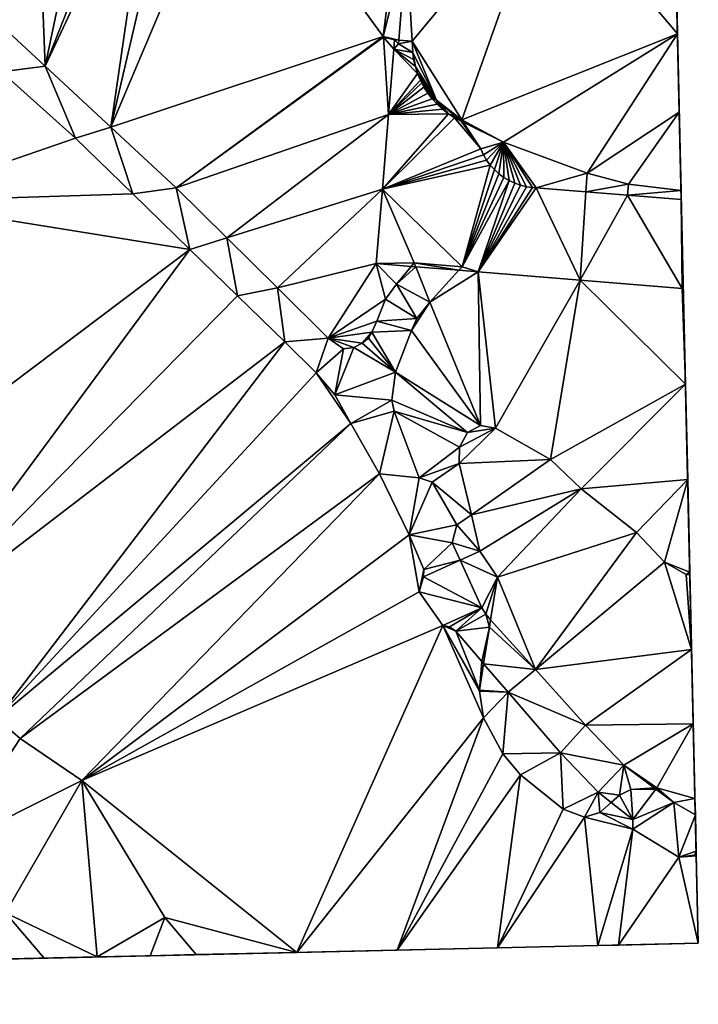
# Model space of a CAD drawing. Header units: inches. Extents: x 572956 to 573089, y 7035613 to 7035744.
# Tile 9 of 13: x 573056 to 573089, y 7035613 to 7035661. Entities that reach past the tile are written whole.
import ezdxf

# ---------------------------------------------------------------- set-up
doc = ezdxf.new("R2010")
doc.units = ezdxf.units.IN
doc.header["$MEASUREMENT"] = 0
doc.layers.add('Terreng_ortofoto', color=10, linetype='Continuous')

msp = doc.modelspace()

# ---------------------------------------------------------------- linework, layer by layer
at = {"layer": 'Terreng_ortofoto'}
for points in [[(573088.02, 7035671.673, 37.829), (573089.298, 7035615.813, 37.929), (573087.721, 7035684.742, 38)], [(573088.371, 7035656.329, 38), (573089.298, 7035615.813, 37.929), (573088.02, 7035671.673, 37.829)], [(573088.371, 7035656.329, 38), (573088.02, 7035671.673, 37.829), (573088.196, 7035663.975, 38)], [(573060.643, 7035655.603, 37.56), (573073.932, 7035660.022, 38), (573066.71, 7035669.93, 37.83)], [(573060.643, 7035655.603, 37.56), (573066.71, 7035669.93, 37.83), (573063.98, 7035669.91, 37.8)], [(573060.643, 7035655.603, 37.56), (573063.98, 7035669.91, 37.8), (573062.72, 7035669.8, 37.77)], [(573073.932, 7035660.022, 38), (573074.581, 7035665.166, 38), (573066.71, 7035669.93, 37.83)], [(573057.447, 7035658.567, 37.57), (573060.643, 7035655.603, 37.56), (573062.72, 7035669.8, 37.77)], [(573057.447, 7035658.567, 37.57), (573062.72, 7035669.8, 37.77), (573061.81, 7035669.65, 37.77)], [(573057.447, 7035658.567, 37.57), (573061.81, 7035669.65, 37.77), (573059.59, 7035668.82, 37.77)], [(573057.447, 7035658.567, 37.57), (573059.59, 7035668.82, 37.77), (573057.085, 7035667.72, 37.755)], [(573054.25, 7035661.53, 37.58), (573057.447, 7035658.567, 37.57), (573057.085, 7035667.72, 37.755)], [(573075.34, 7035659.786, 37.93), (573081.92, 7035667.692, 38), (573075.065, 7035664.54, 37.99)], [(573075.34, 7035659.786, 37.93), (573077.769, 7035655.953, 38), (573081.92, 7035667.692, 38)], [(573077.769, 7035655.953, 38), (573088.283, 7035660.152, 38), (573081.92, 7035667.692, 38)], [(573088.283, 7035660.152, 38), (573088.196, 7035663.975, 38), (573081.92, 7035667.692, 38)], [(573073.932, 7035660.022, 38), (573075.065, 7035664.54, 37.99), (573074.581, 7035665.166, 38)], [(573073.932, 7035660.022, 38), (573074.686, 7035659.839, 37.93), (573075.065, 7035664.54, 37.99)], [(573075.34, 7035659.786, 37.93), (573075.065, 7035664.54, 37.99), (573074.686, 7035659.839, 37.93)], [(573088.283, 7035660.152, 38), (573088.371, 7035656.329, 38), (573088.196, 7035663.975, 38)], [(573054.25, 7035661.53, 37.58), (573055.325, 7035658.3, 37.595), (573057.447, 7035658.567, 37.57)], [(573060.643, 7035655.603, 37.56), (573063.84, 7035652.64, 37.55), (573073.932, 7035660.022, 38)], [(573063.84, 7035652.64, 37.55), (573073.943, 7035659.987, 38), (573073.932, 7035660.022, 38)], [(573063.84, 7035652.64, 37.55), (573074.189, 7035656.219, 37.93), (573073.943, 7035659.987, 38)], [(573073.932, 7035660.022, 38), (573073.943, 7035659.987, 38), (573074.487, 7035659.856, 37.93)], [(573073.932, 7035660.022, 38), (573074.487, 7035659.856, 37.93), (573074.686, 7035659.839, 37.93)], [(573073.943, 7035659.987, 38), (573074.189, 7035656.219, 37.93), (573074.45, 7035659.402, 38)], [(573073.943, 7035659.987, 38), (573074.45, 7035659.402, 38), (573074.487, 7035659.856, 37.93)], [(573074.487, 7035659.856, 37.93), (573074.45, 7035659.402, 38), (573074.672, 7035659.66, 37.93)], [(573074.487, 7035659.856, 37.93), (573074.672, 7035659.66, 37.93), (573074.686, 7035659.839, 37.93)], [(573075.34, 7035659.786, 37.93), (573074.686, 7035659.839, 37.93), (573074.672, 7035659.66, 37.93)], [(573075.34, 7035659.786, 37.93), (573074.672, 7035659.66, 37.93), (573075.369, 7035659.249, 37.93)], [(573075.34, 7035659.786, 37.93), (573075.369, 7035659.249, 37.93), (573076.53, 7035656.922, 38)], [(573075.34, 7035659.786, 37.93), (573076.53, 7035656.922, 38), (573077.769, 7035655.953, 38)], [(573079.8, 7035654.862, 38), (573088.283, 7035660.152, 38), (573077.769, 7035655.953, 38)], [(573079.8, 7035654.862, 38), (573083.87, 7035653.352, 38), (573088.283, 7035660.152, 38)], [(573088.283, 7035660.152, 38), (573083.87, 7035653.352, 38), (573088.371, 7035656.329, 38)], [(573074.189, 7035656.219, 37.93), (573075.608, 7035658.21, 37.93), (573074.45, 7035659.402, 38)], [(573075.369, 7035659.249, 37.93), (573074.672, 7035659.66, 37.93), (573074.45, 7035659.402, 38)], [(573075.503, 7035658.553, 37.93), (573074.45, 7035659.402, 38), (573075.608, 7035658.21, 37.93)], [(573075.503, 7035658.553, 37.93), (573075.417, 7035658.898, 37.93), (573074.45, 7035659.402, 38)], [(573075.417, 7035658.898, 37.93), (573075.369, 7035659.249, 37.93), (573074.45, 7035659.402, 38)], [(573075.503, 7035658.553, 37.93), (573076.53, 7035656.922, 38), (573075.369, 7035659.249, 37.93)], [(573075.503, 7035658.553, 37.93), (573075.369, 7035659.249, 37.93), (573075.417, 7035658.898, 37.93)], [(573055.325, 7035658.3, 37.595), (573058.93, 7035655.07, 37.61), (573057.447, 7035658.567, 37.57)], [(573057.447, 7035658.567, 37.57), (573058.93, 7035655.07, 37.61), (573060.643, 7035655.603, 37.56)], [(573075.503, 7035658.553, 37.93), (573075.608, 7035658.21, 37.93), (573076.53, 7035656.922, 38)], [(573055.325, 7035658.3, 37.595), (573049.95, 7035651.972, 38), (573058.93, 7035655.07, 37.61)], [(573074.189, 7035656.219, 37.93), (573075.751, 7035657.885, 37.93), (573075.608, 7035658.21, 37.93)], [(573075.809, 7035657.769, 38), (573075.751, 7035657.885, 37.93), (573074.189, 7035656.219, 37.93)], [(573076.53, 7035656.922, 38), (573075.608, 7035658.21, 37.93), (573075.751, 7035657.885, 37.93)], [(573076.53, 7035656.922, 38), (573075.751, 7035657.885, 37.93), (573075.809, 7035657.769, 38)], [(573075.809, 7035657.769, 38), (573074.189, 7035656.219, 37.93), (573075.914, 7035657.559, 37.93)], [(573074.189, 7035656.219, 37.93), (573076.104, 7035657.265, 37.93), (573075.914, 7035657.559, 37.93)], [(573076.53, 7035656.922, 38), (573075.809, 7035657.769, 38), (573075.914, 7035657.559, 37.93)], [(573076.53, 7035656.922, 38), (573075.914, 7035657.559, 37.93), (573076.104, 7035657.265, 37.93)], [(573074.189, 7035656.219, 37.93), (573076.323, 7035656.98, 37.93), (573076.104, 7035657.265, 37.93)], [(573074.189, 7035656.219, 37.93), (573076.562, 7035656.721, 37.93), (573076.323, 7035656.98, 37.93)], [(573076.53, 7035656.922, 38), (573076.104, 7035657.265, 37.93), (573076.323, 7035656.98, 37.93)], [(573076.53, 7035656.922, 38), (573076.323, 7035656.98, 37.93), (573076.562, 7035656.721, 37.93)], [(573077.51, 7035656.092, 38), (573076.53, 7035656.922, 38), (573077.115, 7035656.254, 37.93)], [(573077.51, 7035656.092, 38), (573077.769, 7035655.953, 38), (573076.53, 7035656.922, 38)], [(573076.53, 7035656.922, 38), (573076.562, 7035656.721, 37.93), (573076.829, 7035656.473, 37.93)], [(573076.53, 7035656.922, 38), (573076.829, 7035656.473, 37.93), (573077.115, 7035656.254, 37.93)], [(573074.189, 7035656.219, 37.93), (573076.829, 7035656.473, 37.93), (573076.562, 7035656.721, 37.93)], [(573074.189, 7035656.219, 37.93), (573077.115, 7035656.254, 37.93), (573076.829, 7035656.473, 37.93)], [(573066.31, 7035650.2, 37.55), (573074.189, 7035656.219, 37.93), (573063.84, 7035652.64, 37.55)], [(573066.31, 7035650.2, 37.55), (573073.892, 7035652.583, 37.93), (573074.189, 7035656.219, 37.93)], [(573074.189, 7035656.219, 37.93), (573073.892, 7035652.583, 37.93), (573077.115, 7035656.254, 37.93)], [(573077.115, 7035656.254, 37.93), (573073.892, 7035652.583, 37.93), (573077.41, 7035656.063, 37.93)], [(573078.686, 7035654.546, 37.93), (573077.41, 7035656.063, 37.93), (573073.892, 7035652.583, 37.93)], [(573077.51, 7035656.092, 38), (573077.115, 7035656.254, 37.93), (573077.41, 7035656.063, 37.93)], [(573077.51, 7035656.092, 38), (573077.41, 7035656.063, 37.93), (573077.731, 7035655.898, 37.93)], [(573077.731, 7035655.898, 37.93), (573077.41, 7035656.063, 37.93), (573078.686, 7035654.546, 37.93)], [(573077.51, 7035656.092, 38), (573077.731, 7035655.898, 37.93), (573077.769, 7035655.953, 38)], [(573077.769, 7035655.953, 38), (573077.731, 7035655.898, 37.93), (573077.838, 7035655.845, 37.93)], [(573079.8, 7035654.862, 38), (573077.769, 7035655.953, 38), (573077.838, 7035655.845, 37.93)], [(573088.371, 7035656.329, 38), (573083.87, 7035653.352, 38), (573085.9, 7035652.823, 38)], [(573088.371, 7035656.329, 38), (573085.9, 7035652.823, 38), (573088.458, 7035652.506, 38)], [(573088.371, 7035656.329, 38), (573088.458, 7035652.506, 38), (573088.468, 7035652.076, 37.93)], [(573088.371, 7035656.329, 38), (573088.468, 7035652.076, 37.93), (573088.674, 7035643.078, 37.953)], [(573088.371, 7035656.329, 38), (573088.674, 7035643.078, 37.953), (573088.884, 7035633.903, 37.999)], [(573088.371, 7035656.329, 38), (573088.884, 7035633.903, 37.999), (573089.298, 7035615.813, 37.929)], [(573060.643, 7035655.603, 37.56), (573058.93, 7035655.07, 37.61), (573061.715, 7035652.35, 37.56)], [(573060.643, 7035655.603, 37.56), (573061.715, 7035652.35, 37.56), (573063.84, 7035652.64, 37.55)], [(573077.838, 7035655.845, 37.93), (573077.731, 7035655.898, 37.93), (573078.686, 7035654.546, 37.93)], [(573079.8, 7035654.862, 38), (573077.838, 7035655.845, 37.93), (573078.686, 7035654.546, 37.93)], [(573049.95, 7035651.972, 38), (573061.715, 7035652.35, 37.56), (573058.93, 7035655.07, 37.61)], [(573078.817, 7035654.253, 37.93), (573078.686, 7035654.546, 37.93), (573073.892, 7035652.583, 37.93)], [(573079.8, 7035654.862, 38), (573078.686, 7035654.546, 37.93), (573078.817, 7035654.253, 37.93)], [(573079.8, 7035654.862, 38), (573078.817, 7035654.253, 37.93), (573078.977, 7035653.991, 37.93)], [(573079.8, 7035654.862, 38), (573078.977, 7035653.991, 37.93), (573079.155, 7035653.747, 37.93)], [(573079.8, 7035654.862, 38), (573079.155, 7035653.747, 37.93), (573079.352, 7035653.531, 37.93)], [(573079.8, 7035654.862, 38), (573079.352, 7035653.531, 37.93), (573079.578, 7035653.324, 37.93)], [(573079.8, 7035654.862, 38), (573079.578, 7035653.324, 37.93), (573079.811, 7035653.147, 37.93)], [(573079.8, 7035654.862, 38), (573079.811, 7035653.147, 37.93), (573080.073, 7035652.997, 37.93)], [(573079.8, 7035654.862, 38), (573080.073, 7035652.997, 37.93), (573080.345, 7035652.866, 37.93)], [(573079.8, 7035654.862, 38), (573080.345, 7035652.866, 37.93), (573080.627, 7035652.772, 37.93)], [(573079.8, 7035654.862, 38), (573080.627, 7035652.772, 37.93), (573080.918, 7035652.697, 37.93)], [(573079.8, 7035654.862, 38), (573080.918, 7035652.697, 37.93), (573081.218, 7035652.659, 37.93)], [(573079.8, 7035654.862, 38), (573081.218, 7035652.659, 37.93), (573081.383, 7035652.65, 37.93)], [(573079.8, 7035654.862, 38), (573081.383, 7035652.65, 37.93), (573083.87, 7035653.352, 38)], [(573078.817, 7035654.253, 37.93), (573073.892, 7035652.583, 37.93), (573078.977, 7035653.991, 37.93)], [(573078.977, 7035653.991, 37.93), (573073.892, 7035652.583, 37.93), (573079.155, 7035653.747, 37.93)], [(573073.892, 7035652.583, 37.93), (573077.777, 7035648.796, 37.8), (573079.155, 7035653.747, 37.93)], [(573077.777, 7035648.796, 37.8), (573079.352, 7035653.531, 37.93), (573079.155, 7035653.747, 37.93)], [(573077.777, 7035648.796, 37.8), (573079.578, 7035653.324, 37.93), (573079.352, 7035653.531, 37.93)], [(573077.777, 7035648.796, 37.8), (573079.811, 7035653.147, 37.93), (573079.578, 7035653.324, 37.93)], [(573080.073, 7035652.997, 37.93), (573079.811, 7035653.147, 37.93), (573077.777, 7035648.796, 37.8)], [(573083.87, 7035653.352, 38), (573081.383, 7035652.65, 37.93), (573083.813, 7035652.453, 37.93)], [(573083.87, 7035653.352, 38), (573083.813, 7035652.453, 37.93), (573085.9, 7035652.823, 38)], [(573064.5, 7035649.63, 37.51), (573063.84, 7035652.64, 37.55), (573061.715, 7035652.35, 37.56)], [(573066.31, 7035650.2, 37.55), (573063.84, 7035652.64, 37.55), (573064.5, 7035649.63, 37.51)], [(573066.31, 7035650.2, 37.55), (573068.78, 7035647.76, 37.55), (573073.892, 7035652.583, 37.93)], [(573068.78, 7035647.76, 37.55), (573073.594, 7035648.947, 37.93), (573073.892, 7035652.583, 37.93)], [(573073.892, 7035652.583, 37.93), (573073.594, 7035648.947, 37.93), (573075.447, 7035648.985, 37.8)], [(573073.892, 7035652.583, 37.93), (573075.447, 7035648.985, 37.8), (573077.777, 7035648.796, 37.8)], [(573080.073, 7035652.997, 37.93), (573077.777, 7035648.796, 37.8), (573078.567, 7035648.544, 37.93)], [(573080.345, 7035652.866, 37.93), (573080.073, 7035652.997, 37.93), (573078.567, 7035648.544, 37.93)], [(573080.345, 7035652.866, 37.93), (573078.567, 7035648.544, 37.93), (573080.627, 7035652.772, 37.93)], [(573080.627, 7035652.772, 37.93), (573078.567, 7035648.544, 37.93), (573080.918, 7035652.697, 37.93)], [(573080.918, 7035652.697, 37.93), (573078.567, 7035648.544, 37.93), (573081.218, 7035652.659, 37.93)], [(573078.567, 7035648.544, 37.93), (573081.383, 7035652.65, 37.93), (573081.218, 7035652.659, 37.93)], [(573078.567, 7035648.544, 37.93), (573083.54, 7035648.141, 37.93), (573081.383, 7035652.65, 37.93)], [(573081.383, 7035652.65, 37.93), (573083.54, 7035648.141, 37.93), (573083.813, 7035652.453, 37.93)], [(573085.9, 7035652.823, 38), (573083.813, 7035652.453, 37.93), (573085.844, 7035652.289, 37.93)], [(573085.9, 7035652.823, 38), (573085.844, 7035652.289, 37.93), (573088.458, 7035652.506, 38)], [(573049.95, 7035651.972, 38), (573064.5, 7035649.63, 37.51), (573061.715, 7035652.35, 37.56)], [(573085.844, 7035652.289, 37.93), (573083.813, 7035652.453, 37.93), (573083.54, 7035648.141, 37.93)], [(573088.512, 7035647.737, 37.93), (573085.844, 7035652.289, 37.93), (573083.54, 7035648.141, 37.93)], [(573088.458, 7035652.506, 38), (573085.844, 7035652.289, 37.93), (573088.468, 7035652.076, 37.93)], [(573088.512, 7035647.737, 37.93), (573088.468, 7035652.076, 37.93), (573085.844, 7035652.289, 37.93)], [(573049.95, 7035651.972, 38), (573046, 7035635.712, 38), (573064.5, 7035649.63, 37.51)], [(573088.512, 7035647.737, 37.93), (573088.567, 7035647.733, 37.93), (573088.468, 7035652.076, 37.93)], [(573088.468, 7035652.076, 37.93), (573088.567, 7035647.733, 37.93), (573088.674, 7035643.078, 37.953)], [(573066.31, 7035650.2, 37.55), (573064.5, 7035649.63, 37.51), (573066.82, 7035647.385, 37.53)], [(573066.31, 7035650.2, 37.55), (573066.82, 7035647.385, 37.53), (573068.78, 7035647.76, 37.55)], [(573064.5, 7035649.63, 37.51), (573046, 7035635.712, 38), (573050.82, 7035631.112, 38)], [(573064.5, 7035649.63, 37.51), (573050.82, 7035631.112, 38), (573066.82, 7035647.385, 37.53)], [(573068.78, 7035647.76, 37.55), (573071.25, 7035645.32, 37.55), (573073.594, 7035648.947, 37.93)], [(573073.594, 7035648.947, 37.93), (573071.25, 7035645.32, 37.55), (573074.05, 7035647.22, 37.77)], [(573073.594, 7035648.947, 37.93), (573075.301, 7035648.808, 37.93), (573075.447, 7035648.985, 37.8)], [(573073.594, 7035648.947, 37.93), (573074.05, 7035647.22, 37.77), (573074.58, 7035647.94, 37.77)], [(573073.594, 7035648.947, 37.93), (573074.58, 7035647.94, 37.77), (573075.301, 7035648.808, 37.93)], [(573074.58, 7035647.94, 37.77), (573075.524, 7035648.79, 37.93), (573075.301, 7035648.808, 37.93)], [(573074.58, 7035647.94, 37.77), (573076.2, 7035647.07, 37.77), (573075.524, 7035648.79, 37.93)], [(573075.447, 7035648.985, 37.8), (573075.301, 7035648.808, 37.93), (573075.524, 7035648.79, 37.93)], [(573077.777, 7035648.796, 37.8), (573075.447, 7035648.985, 37.8), (573077.616, 7035648.621, 37.93)], [(573075.447, 7035648.985, 37.8), (573075.524, 7035648.79, 37.93), (573077.616, 7035648.621, 37.93)], [(573076.2, 7035647.07, 37.77), (573077.616, 7035648.621, 37.93), (573075.524, 7035648.79, 37.93)], [(573077.777, 7035648.796, 37.8), (573077.616, 7035648.621, 37.93), (573078.567, 7035648.544, 37.93)], [(573078.567, 7035648.544, 37.93), (573077.616, 7035648.621, 37.93), (573076.2, 7035647.07, 37.77)], [(573078.567, 7035648.544, 37.93), (573076.2, 7035647.07, 37.77), (573078.68, 7035641.052, 38)], [(573078.567, 7035648.544, 37.93), (573078.68, 7035641.052, 38), (573079.4, 7035640.932, 38)], [(573078.567, 7035648.544, 37.93), (573079.4, 7035640.932, 38), (573083.54, 7035648.141, 37.93)], [(573074.05, 7035647.22, 37.77), (573075.57, 7035646.271, 37.77), (573074.58, 7035647.94, 37.77)], [(573074.58, 7035647.94, 37.77), (573075.57, 7035646.271, 37.77), (573076.2, 7035647.07, 37.77)], [(573083.54, 7035648.141, 37.93), (573079.4, 7035640.932, 38), (573082.09, 7035639.402, 38)], [(573083.54, 7035648.141, 37.93), (573082.09, 7035639.402, 38), (573088.674, 7035643.078, 37.953)], [(573088.512, 7035647.737, 37.93), (573083.54, 7035648.141, 37.93), (573088.674, 7035643.078, 37.953)], [(573066.82, 7035647.385, 37.53), (573050.82, 7035631.112, 38), (573069.14, 7035645.14, 37.55)], [(573068.78, 7035647.76, 37.55), (573066.82, 7035647.385, 37.53), (573069.14, 7035645.14, 37.55)], [(573068.78, 7035647.76, 37.55), (573069.14, 7035645.14, 37.55), (573071.25, 7035645.32, 37.55)], [(573088.512, 7035647.737, 37.93), (573088.674, 7035643.078, 37.953), (573088.567, 7035647.733, 37.93)], [(573074.05, 7035647.22, 37.77), (573071.25, 7035645.32, 37.55), (573073.62, 7035646.14, 37.77)], [(573074.05, 7035647.22, 37.77), (573073.62, 7035646.14, 37.77), (573075.57, 7035646.271, 37.77)], [(573076.2, 7035647.07, 37.77), (573075.31, 7035645.69, 37.74), (573078.68, 7035641.052, 38)], [(573076.2, 7035647.07, 37.77), (573075.57, 7035646.271, 37.77), (573075.31, 7035645.69, 37.74)], [(573073.62, 7035646.14, 37.77), (573071.25, 7035645.32, 37.55), (573073.37, 7035645.601, 37.74)], [(573073.62, 7035646.14, 37.77), (573073.37, 7035645.601, 37.74), (573075.31, 7035645.69, 37.74)], [(573073.62, 7035646.14, 37.77), (573075.31, 7035645.69, 37.74), (573075.57, 7035646.271, 37.77)], [(573071.25, 7035645.32, 37.55), (573072.91, 7035645.061, 37.68), (573073.37, 7035645.601, 37.74)], [(573073.21, 7035645.32, 37.71), (573073.37, 7035645.601, 37.74), (573072.91, 7035645.061, 37.68)], [(573073.21, 7035645.32, 37.71), (573074.53, 7035643.65, 37.64), (573073.37, 7035645.601, 37.74)], [(573073.37, 7035645.601, 37.74), (573074.53, 7035643.65, 37.64), (573075.31, 7035645.69, 37.74)], [(573078.68, 7035641.052, 38), (573075.31, 7035645.69, 37.74), (573074.53, 7035643.65, 37.64)], [(573050.82, 7035631.112, 38), (573055.09, 7035626.772, 38), (573069.14, 7035645.14, 37.55)], [(573055.09, 7035626.772, 38), (573070.66, 7035643.62, 37.61), (573069.14, 7035645.14, 37.55)], [(573071.25, 7035645.32, 37.55), (573069.14, 7035645.14, 37.55), (573070.66, 7035643.62, 37.61)], [(573071.25, 7035645.32, 37.55), (573070.66, 7035643.62, 37.61), (573072, 7035644.8, 37.61)], [(573071.25, 7035645.32, 37.55), (573072, 7035644.8, 37.61), (573072.5, 7035644.851, 37.64)], [(573071.25, 7035645.32, 37.55), (573072.5, 7035644.851, 37.64), (573072.91, 7035645.061, 37.68)], [(573072.5, 7035644.851, 37.64), (573074.53, 7035643.65, 37.64), (573072.91, 7035645.061, 37.68)], [(573073.21, 7035645.32, 37.71), (573072.91, 7035645.061, 37.68), (573074.53, 7035643.65, 37.64)], [(573070.66, 7035643.62, 37.61), (573071.57, 7035642.55, 37.58), (573072, 7035644.8, 37.61)], [(573072.5, 7035644.851, 37.64), (573072, 7035644.8, 37.61), (573071.57, 7035642.55, 37.58)], [(573072.5, 7035644.851, 37.64), (573071.57, 7035642.55, 37.58), (573074.53, 7035643.65, 37.64)], [(573055.09, 7035626.772, 38), (573072.35, 7035641.16, 37.61), (573070.66, 7035643.62, 37.61)], [(573070.66, 7035643.62, 37.61), (573072.35, 7035641.16, 37.61), (573071.57, 7035642.55, 37.58)], [(573071.57, 7035642.55, 37.58), (573074.36, 7035642.29, 37.64), (573074.53, 7035643.65, 37.64)], [(573074.53, 7035643.65, 37.64), (573074.36, 7035642.29, 37.64), (573078.04, 7035640.712, 38)], [(573078.68, 7035641.052, 38), (573074.53, 7035643.65, 37.64), (573078.04, 7035640.712, 38)], [(573088.674, 7035643.078, 37.953), (573082.09, 7035639.402, 38), (573083.58, 7035637.972, 38)], [(573088.674, 7035643.078, 37.953), (573083.58, 7035637.972, 38), (573088.78, 7035638.424, 37.977)], [(573088.884, 7035633.903, 37.999), (573088.674, 7035643.078, 37.953), (573088.78, 7035638.424, 37.977)], [(573072.35, 7035641.16, 37.61), (573074.36, 7035642.29, 37.64), (573071.57, 7035642.55, 37.58)], [(573072.35, 7035641.16, 37.61), (573074.47, 7035641.75, 37.64), (573074.36, 7035642.29, 37.64)], [(573078.04, 7035640.712, 38), (573074.36, 7035642.29, 37.64), (573074.47, 7035641.75, 37.64)], [(573072.35, 7035641.16, 37.61), (573073.75, 7035638.69, 37.67), (573074.47, 7035641.75, 37.64)], [(573073.75, 7035638.69, 37.67), (573075.68, 7035638.5, 37.64), (573074.47, 7035641.75, 37.64)], [(573078.04, 7035640.712, 38), (573074.47, 7035641.75, 37.64), (573077.66, 7035640.002, 38)], [(573075.68, 7035638.5, 37.64), (573077.66, 7035640.002, 38), (573074.47, 7035641.75, 37.64)], [(573055.09, 7035626.772, 38), (573056.23, 7035625.792, 38), (573072.35, 7035641.16, 37.61)], [(573072.35, 7035641.16, 37.61), (573056.23, 7035625.792, 38), (573073.75, 7035638.69, 37.67)], [(573079.4, 7035640.932, 38), (573078.68, 7035641.052, 38), (573078.04, 7035640.712, 38)], [(573079.4, 7035640.932, 38), (573077.66, 7035640.002, 38), (573077.64, 7035639.202, 38)], [(573079.4, 7035640.932, 38), (573077.64, 7035639.202, 38), (573082.09, 7035639.402, 38)], [(573079.4, 7035640.932, 38), (573078.04, 7035640.712, 38), (573077.66, 7035640.002, 38)], [(573077.64, 7035639.202, 38), (573077.66, 7035640.002, 38), (573075.68, 7035638.5, 37.64)], [(573076.32, 7035638.29, 37.64), (573077.64, 7035639.202, 38), (573075.68, 7035638.5, 37.64)], [(573078.232, 7035636.701, 38), (573077.64, 7035639.202, 38), (573076.32, 7035638.29, 37.64)], [(573078.232, 7035636.701, 38), (573082.09, 7035639.402, 38), (573077.64, 7035639.202, 38)], [(573078.232, 7035636.701, 38), (573083.58, 7035637.972, 38), (573082.09, 7035639.402, 38)], [(573073.75, 7035638.69, 37.67), (573056.23, 7035625.792, 38), (573059.24, 7035623.742, 38)], [(573075.19, 7035635.73, 37.7), (573073.75, 7035638.69, 37.67), (573059.24, 7035623.742, 38)], [(573075.19, 7035635.73, 37.7), (573075.68, 7035638.5, 37.64), (573073.75, 7035638.69, 37.67)], [(573075.19, 7035635.73, 37.7), (573076.32, 7035638.29, 37.64), (573075.68, 7035638.5, 37.64)], [(573075.19, 7035635.73, 37.7), (573077.53, 7035636.21, 37.71), (573076.32, 7035638.29, 37.64)], [(573077.53, 7035636.21, 37.71), (573078.232, 7035636.701, 38), (573076.32, 7035638.29, 37.64)], [(573086.29, 7035635.833, 38), (573088.78, 7035638.424, 37.977), (573083.58, 7035637.972, 38)], [(573086.29, 7035635.833, 38), (573087.65, 7035634.392, 38), (573088.78, 7035638.424, 37.977)], [(573087.65, 7035634.392, 38), (573088.884, 7035633.903, 37.999), (573088.78, 7035638.424, 37.977)], [(573078.232, 7035636.701, 38), (573078.65, 7035634.932, 38), (573083.58, 7035637.972, 38)], [(573078.65, 7035634.932, 38), (573079.5, 7035633.662, 38), (573083.58, 7035637.972, 38)], [(573079.5, 7035633.662, 38), (573086.29, 7035635.833, 38), (573083.58, 7035637.972, 38)], [(573077.53, 7035636.21, 37.71), (573078.65, 7035634.932, 38), (573078.232, 7035636.701, 38)], [(573075.19, 7035635.73, 37.7), (573077.29, 7035635.33, 37.71), (573077.53, 7035636.21, 37.71)], [(573077.53, 7035636.21, 37.71), (573077.29, 7035635.33, 37.71), (573078.65, 7035634.932, 38)], [(573079.5, 7035633.662, 38), (573081.365, 7035629.15, 37.77), (573086.29, 7035635.833, 38)], [(573086.29, 7035635.833, 38), (573081.365, 7035629.15, 37.77), (573087.65, 7035634.392, 38)], [(573075.19, 7035635.73, 37.7), (573059.24, 7035623.742, 38), (573075.68, 7035632.95, 37.67)], [(573075.91, 7035634.03, 37.67), (573077.29, 7035635.33, 37.71), (573075.19, 7035635.73, 37.7)], [(573075.91, 7035634.03, 37.67), (573075.19, 7035635.73, 37.7), (573075.68, 7035632.95, 37.67)], [(573075.91, 7035634.03, 37.67), (573077.677, 7035634.487, 37.71), (573077.29, 7035635.33, 37.71)], [(573077.29, 7035635.33, 37.71), (573077.677, 7035634.487, 37.71), (573078.65, 7035634.932, 38)], [(573078.65, 7035634.932, 38), (573077.677, 7035634.487, 37.71), (573079.5, 7035633.662, 38)], [(573075.91, 7035634.03, 37.67), (573075.89, 7035633.67, 37.67), (573077.677, 7035634.487, 37.71)], [(573075.89, 7035633.67, 37.67), (573078.74, 7035632.17, 37.71), (573077.677, 7035634.487, 37.71)], [(573078.74, 7035632.17, 37.71), (573079.5, 7035633.662, 38), (573077.677, 7035634.487, 37.71)], [(573087.65, 7035634.392, 38), (573081.365, 7035629.15, 37.77), (573088.97, 7035630.135, 38)], [(573088.7, 7035633.782, 38), (573088.884, 7035633.903, 37.999), (573087.65, 7035634.392, 38)], [(573088.7, 7035633.782, 38), (573087.65, 7035634.392, 38), (573088.97, 7035630.135, 38)], [(573075.91, 7035634.03, 37.67), (573075.68, 7035632.95, 37.67), (573075.89, 7035633.67, 37.67)], [(573088.7, 7035633.782, 38), (573088.887, 7035633.769, 38), (573088.884, 7035633.903, 37.999)], [(573088.887, 7035633.769, 38), (573088.97, 7035630.135, 38), (573088.884, 7035633.903, 37.999)], [(573088.884, 7035633.903, 37.999), (573088.97, 7035630.135, 38), (573089.298, 7035615.813, 37.929)], [(573075.89, 7035633.67, 37.67), (573075.68, 7035632.95, 37.67), (573078.74, 7035632.17, 37.71)], [(573078.74, 7035632.17, 37.71), (573078.93, 7035631.851, 37.71), (573079.5, 7035633.662, 38)], [(573078.93, 7035631.851, 37.71), (573079.17, 7035631.585, 38), (573079.5, 7035633.662, 38)], [(573079.17, 7035631.585, 38), (573081.365, 7035629.15, 37.77), (573079.5, 7035633.662, 38)], [(573088.7, 7035633.782, 38), (573088.97, 7035630.135, 38), (573088.887, 7035633.769, 38)], [(573076.84, 7035631.311, 37.67), (573075.68, 7035632.95, 37.67), (573059.24, 7035623.742, 38)], [(573078.74, 7035632.17, 37.71), (573075.68, 7035632.95, 37.67), (573076.84, 7035631.311, 37.67)], [(573078.74, 7035632.17, 37.71), (573076.84, 7035631.311, 37.67), (573077.16, 7035631.24, 37.67)], [(573077.47, 7035631.021, 37.67), (573078.74, 7035632.17, 37.71), (573077.16, 7035631.24, 37.67)], [(573077.47, 7035631.021, 37.67), (573078.93, 7035631.851, 37.71), (573078.74, 7035632.17, 37.71)], [(573077.47, 7035631.021, 37.67), (573079.112, 7035631.218, 38), (573078.93, 7035631.851, 37.71)], [(573078.93, 7035631.851, 37.71), (573079.112, 7035631.218, 38), (573079.17, 7035631.585, 38)], [(573079.112, 7035631.218, 38), (573081.365, 7035629.15, 37.77), (573079.17, 7035631.585, 38)], [(573076.84, 7035631.311, 37.67), (573059.24, 7035623.742, 38), (573069.713, 7035615.365, 37.986)], [(573076.84, 7035631.311, 37.67), (573069.713, 7035615.365, 37.986), (573078.82, 7035626.802, 38)], [(573077.47, 7035631.021, 37.67), (573077.16, 7035631.24, 37.67), (573076.84, 7035631.311, 37.67)], [(573077.47, 7035631.021, 37.67), (573076.84, 7035631.311, 37.67), (573078.623, 7035628.142, 38)], [(573076.84, 7035631.311, 37.67), (573078.82, 7035626.802, 38), (573078.623, 7035628.102, 38)], [(573076.84, 7035631.311, 37.67), (573078.623, 7035628.102, 38), (573078.623, 7035628.142, 38)], [(573077.47, 7035631.021, 37.67), (573078.739, 7035629.545, 37.702), (573079.112, 7035631.218, 38)], [(573077.47, 7035631.021, 37.67), (573078.623, 7035628.142, 38), (573078.739, 7035629.545, 37.702)], [(573079.112, 7035631.218, 38), (573078.739, 7035629.545, 37.702), (573078.829, 7035629.44, 37.705)], [(573079.112, 7035631.218, 38), (573078.829, 7035629.44, 37.705), (573081.365, 7035629.15, 37.77)], [(573088.97, 7035630.135, 38), (573081.365, 7035629.15, 37.77), (573083.8, 7035626.45, 37.83)], [(573088.97, 7035630.135, 38), (573083.8, 7035626.45, 37.83), (573089.053, 7035626.502, 38)], [(573088.97, 7035630.135, 38), (573089.053, 7035626.502, 38), (573089.298, 7035615.813, 37.929)], [(573078.739, 7035629.545, 37.702), (573078.623, 7035628.142, 38), (573078.829, 7035629.44, 37.705)], [(573078.829, 7035629.44, 37.705), (573078.623, 7035628.142, 38), (573080.02, 7035628.055, 37.735)], [(573078.829, 7035629.44, 37.705), (573080.02, 7035628.055, 37.735), (573081.365, 7035629.15, 37.77)], [(573080.02, 7035628.055, 37.735), (573083.8, 7035626.45, 37.83), (573081.365, 7035629.15, 37.77)], [(573080.02, 7035628.055, 37.735), (573078.623, 7035628.142, 38), (573078.623, 7035628.102, 38)], [(573080.02, 7035628.055, 37.735), (573078.623, 7035628.102, 38), (573078.82, 7035626.802, 38)], [(573080.02, 7035628.055, 37.735), (573078.82, 7035626.802, 38), (573079.76, 7035625.042, 38)], [(573080.02, 7035628.055, 37.735), (573079.76, 7035625.042, 38), (573082.57, 7035625.09, 37.8)], [(573080.02, 7035628.055, 37.735), (573082.57, 7035625.09, 37.8), (573083.8, 7035626.45, 37.83)], [(573055.09, 7035626.772, 38), (573052.76, 7035620.51, 38.1), (573056.23, 7035625.792, 38)], [(573069.713, 7035615.365, 37.986), (573074.609, 7035615.477, 37.972), (573078.82, 7035626.802, 38)], [(573078.82, 7035626.802, 38), (573074.609, 7035615.477, 37.972), (573079.76, 7035625.042, 38)], [(573082.57, 7035625.09, 37.8), (573085.67, 7035624.5, 37.93), (573083.8, 7035626.45, 37.83)], [(573083.8, 7035626.45, 37.83), (573085.67, 7035624.5, 37.93), (573089.053, 7035626.502, 38)], [(573089.053, 7035626.502, 38), (573085.67, 7035624.5, 37.93), (573087.27, 7035623.392, 38)], [(573089.053, 7035626.502, 38), (573087.27, 7035623.392, 38), (573089.136, 7035622.868, 38)], [(573089.053, 7035626.502, 38), (573089.136, 7035622.868, 38), (573089.2, 7035620.079, 37.987)], [(573089.053, 7035626.502, 38), (573089.2, 7035620.079, 37.987), (573089.298, 7035615.813, 37.929)], [(573052.76, 7035620.51, 38.1), (573059.24, 7035623.742, 38), (573056.23, 7035625.792, 38)], [(573079.76, 7035625.042, 38), (573074.609, 7035615.477, 37.972), (573080.63, 7035624.022, 38)], [(573079.76, 7035625.042, 38), (573080.63, 7035624.022, 38), (573082.57, 7035625.09, 37.8)], [(573080.63, 7035624.022, 38), (573082.7, 7035622.352, 38), (573082.57, 7035625.09, 37.8)], [(573082.57, 7035625.09, 37.8), (573082.7, 7035622.352, 38), (573084.42, 7035623.17, 37.93)], [(573082.57, 7035625.09, 37.8), (573084.42, 7035623.17, 37.93), (573085.67, 7035624.5, 37.93)], [(573085.67, 7035624.5, 37.93), (573084.42, 7035623.17, 37.93), (573085.45, 7035623.032, 38)], [(573085.67, 7035624.5, 37.93), (573085.45, 7035623.032, 38), (573086.01, 7035623.302, 38)], [(573085.67, 7035624.5, 37.93), (573086.01, 7035623.302, 38), (573087.152, 7035623.384, 37.906)], [(573085.67, 7035624.5, 37.93), (573087.152, 7035623.384, 37.906), (573087.27, 7035623.392, 38)], [(573080.63, 7035624.022, 38), (573074.609, 7035615.477, 37.972), (573079.505, 7035615.589, 37.957)], [(573080.63, 7035624.022, 38), (573079.505, 7035615.589, 37.957), (573082.7, 7035622.352, 38)], [(573052.76, 7035620.51, 38.1), (573055.515, 7035617.29, 38.1), (573059.24, 7035623.742, 38)], [(573055.515, 7035617.29, 38.1), (573059.983, 7035615.143, 38.641), (573059.24, 7035623.742, 38)], [(573059.24, 7035623.742, 38), (573059.983, 7035615.143, 38.641), (573063.28, 7035617.062, 38)], [(573059.24, 7035623.742, 38), (573063.28, 7035617.062, 38), (573069.713, 7035615.365, 37.986)], [(573086.11, 7035621.84, 37.93), (573086.01, 7035623.302, 38), (573085.45, 7035623.032, 38)], [(573086.01, 7035623.302, 38), (573087.224, 7035623.33, 37.904), (573087.152, 7035623.384, 37.906)], [(573086.11, 7035621.84, 37.93), (573087.224, 7035623.33, 37.904), (573086.01, 7035623.302, 38)], [(573086.11, 7035621.84, 37.93), (573088.1, 7035622.67, 37.89), (573087.224, 7035623.33, 37.904)], [(573087.27, 7035623.392, 38), (573087.152, 7035623.384, 37.906), (573087.224, 7035623.33, 37.904)], [(573088.1, 7035622.67, 37.89), (573087.27, 7035623.392, 38), (573087.224, 7035623.33, 37.904)], [(573088.1, 7035622.67, 37.89), (573089.136, 7035622.868, 38), (573087.27, 7035623.392, 38)], [(573083.75, 7035621.952, 38), (573084.42, 7035623.17, 37.93), (573082.7, 7035622.352, 38)], [(573083.75, 7035621.952, 38), (573084.49, 7035622.182, 38), (573084.42, 7035623.17, 37.93)], [(573084.42, 7035623.17, 37.93), (573084.49, 7035622.182, 38), (573085.048, 7035622.676, 37.93)], [(573084.42, 7035623.17, 37.93), (573085.048, 7035622.676, 37.93), (573085.45, 7035623.032, 38)], [(573086.11, 7035621.84, 37.93), (573085.45, 7035623.032, 38), (573085.048, 7035622.676, 37.93)], [(573088.1, 7035622.67, 37.89), (573089.154, 7035622.074, 37.871), (573089.136, 7035622.868, 38)], [(573089.136, 7035622.868, 38), (573089.154, 7035622.074, 37.871), (573089.2, 7035620.079, 37.987)], [(573083.75, 7035621.952, 38), (573082.7, 7035622.352, 38), (573079.505, 7035615.589, 37.957)], [(573086.11, 7035621.84, 37.93), (573085.048, 7035622.676, 37.93), (573084.49, 7035622.182, 38)], [(573086.11, 7035621.84, 37.93), (573086.11, 7035621.38, 37.93), (573088.1, 7035622.67, 37.89)], [(573088.1, 7035622.67, 37.89), (573086.11, 7035621.38, 37.93), (573088.35, 7035620.01, 37.99)], [(573088.1, 7035622.67, 37.89), (573088.35, 7035620.01, 37.99), (573089.154, 7035622.074, 37.871)], [(573083.75, 7035621.952, 38), (573079.505, 7035615.589, 37.957), (573084.401, 7035615.701, 37.943)], [(573086.11, 7035621.38, 37.93), (573084.49, 7035622.182, 38), (573083.75, 7035621.952, 38)], [(573086.11, 7035621.38, 37.93), (573083.75, 7035621.952, 38), (573084.401, 7035615.701, 37.943)], [(573086.11, 7035621.84, 37.93), (573084.49, 7035622.182, 38), (573086.11, 7035621.38, 37.93)], [(573089.154, 7035622.074, 37.871), (573088.35, 7035620.01, 37.99), (573089.195, 7035620.293, 37.975)], [(573089.154, 7035622.074, 37.871), (573089.195, 7035620.293, 37.975), (573089.2, 7035620.079, 37.987)], [(573086.11, 7035621.38, 37.93), (573084.401, 7035615.701, 37.943), (573085.405, 7035615.724, 37.94)], [(573086.11, 7035621.38, 37.93), (573085.405, 7035615.724, 37.94), (573088.35, 7035620.01, 37.99)], [(573088.35, 7035620.01, 37.99), (573085.405, 7035615.724, 37.94), (573089.298, 7035615.813, 37.929)], [(573088.35, 7035620.01, 37.99), (573089.12, 7035620.11, 37.99), (573089.195, 7035620.293, 37.975)], [(573088.35, 7035620.01, 37.99), (573089.2, 7035620.079, 37.987), (573089.12, 7035620.11, 37.99)], [(573088.35, 7035620.01, 37.99), (573089.298, 7035615.813, 37.929), (573089.2, 7035620.079, 37.987)], [(573089.2, 7035620.079, 37.987), (573089.195, 7035620.293, 37.975), (573089.12, 7035620.11, 37.99)], [(573055.515, 7035617.29, 38.1), (573055.711, 7035615.045, 38.062), (573057.402, 7035615.084, 38.1)], [(573055.515, 7035617.29, 38.1), (573057.402, 7035615.084, 38.1), (573059.983, 7035615.143, 38.641)], [(573063.28, 7035617.062, 38), (573059.983, 7035615.143, 38.641), (573062.563, 7035615.202, 39.182)], [(573064.817, 7035615.254, 38), (573063.28, 7035617.062, 38), (573062.563, 7035615.202, 39.182)], [(573069.713, 7035615.365, 37.986), (573063.28, 7035617.062, 38), (573064.817, 7035615.254, 38)], [(572959.142, 7035612.833, 38.729), (573089.298, 7035615.813, 37.929), (573079.505, 7035615.589, 37.957)], [(573079.505, 7035615.589, 37.957), (573089.298, 7035615.813, 37.929), (573084.401, 7035615.701, 37.943)], [(573084.401, 7035615.701, 37.943), (573089.298, 7035615.813, 37.929), (573085.405, 7035615.724, 37.94)], [(572959.142, 7035612.833, 38.729), (573079.505, 7035615.589, 37.957), (573074.609, 7035615.477, 37.972)], [(572959.142, 7035612.833, 38.729), (573074.609, 7035615.477, 37.972), (573069.713, 7035615.365, 37.986)], [(572959.142, 7035612.833, 38.729), (573069.713, 7035615.365, 37.986), (573053.043, 7035614.984, 38.001)], [(573053.043, 7035614.984, 38.001), (573069.713, 7035615.365, 37.986), (573055.711, 7035615.045, 38.062)], [(573055.711, 7035615.045, 38.062), (573069.713, 7035615.365, 37.986), (573062.563, 7035615.202, 39.182)], [(573055.711, 7035615.045, 38.062), (573062.563, 7035615.202, 39.182), (573059.983, 7035615.143, 38.641)], [(573055.711, 7035615.045, 38.062), (573059.983, 7035615.143, 38.641), (573057.402, 7035615.084, 38.1)], [(573069.713, 7035615.365, 37.986), (573064.817, 7035615.254, 38), (573062.563, 7035615.202, 39.182)]]:
    msp.add_3dface(points, dxfattribs=at)

doc.saveas('drawing.dxf')
